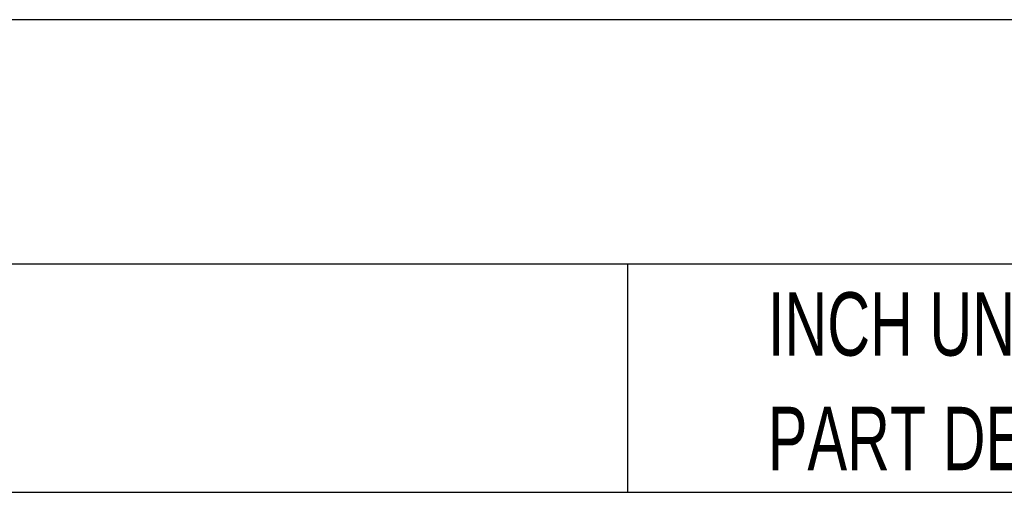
# Model space of a CAD drawing. Header units: inches. Extents: x 1.5 to 64.5, y 1.5 to 49.5.
# Tile 8 of 27: x 23.7 to 31.5, y 1.5 to 5.2. Entities that reach past the tile are written whole.
import ezdxf

# ---------------------------------------------------------------- set-up
doc = ezdxf.new("R2010")
doc.units = ezdxf.units.IN
doc.header["$LTSCALE"] = 6
doc.header["$MEASUREMENT"] = 0
doc.layers.add('TEXT', color=140, linetype='Continuous', lineweight=25)
doc.styles.add('SLDTEXTSTYLE0', font='TXT', dxfattribs={"width": 0.7})

# ---------------------------------------------------------------- blocks, each defined once
blk = doc.blocks.new('SW_NOTE_0_3')
at = {"layer": 'TEXT', "color": 0, "char_height": 0.5, "attachment_point": 1, "style": 'SLDTEXTSTYLE0'}
for s, insert in [('PART DIMENSIONS MAY DIFFER SLIGHTLY', (0, 0.6445)), ("DUE TO MANUFACTURER'S VARIANCES", (0, -0.2584))]:
    blk.add_mtext(s, dxfattribs=dict(at, insert=insert))
blk = doc.blocks.new('SW_NOTE_0_6')
at = {"layer": 'TEXT', "color": 0, "char_height": 0.5, "attachment_point": 1, "style": 'SLDTEXTSTYLE0'}
for s, insert in [('INCH UNITS USED FOR', (0, 0.6445)), ('PART DESIGN', (0, -0.2584))]:
    blk.add_mtext(s, dxfattribs=dict(at, insert=insert))

msp = doc.modelspace()

# ---------------------------------------------------------------- linework, layer by layer
at = {"layer": 'TEXT'}
for p, q in [((64.5, 5.2266), (1.5, 5.2266)), ((64.5, 3.3), (1.5, 3.3)), ((28.4992, 3.3), (28.4992, 1.5)), ((1.5, 1.5), (64.5, 1.5))]:
    msp.add_line(p, q, dxfattribs=at)

# ---------------------------------------------------------------- block references
for name, p in [('SW_NOTE_0_3', (13.0203, 2.5445)), ('SW_NOTE_0_6', (29.6054, 2.4328))]:
    msp.add_blockref(name, p, dxfattribs=at)

# ---------------------------------------------------------------- texts
at = {"layer": 'TEXT', "insert": (1.8817, 4.7288), "char_height": 0.875, "attachment_point": 1, "style": 'SLDTEXTSTYLE0'}
msp.add_mtext('BRYANT PIN AND SLEEVE MECHANICAL INTERLOCK', dxfattribs=at)

doc.saveas('drawing.dxf')
